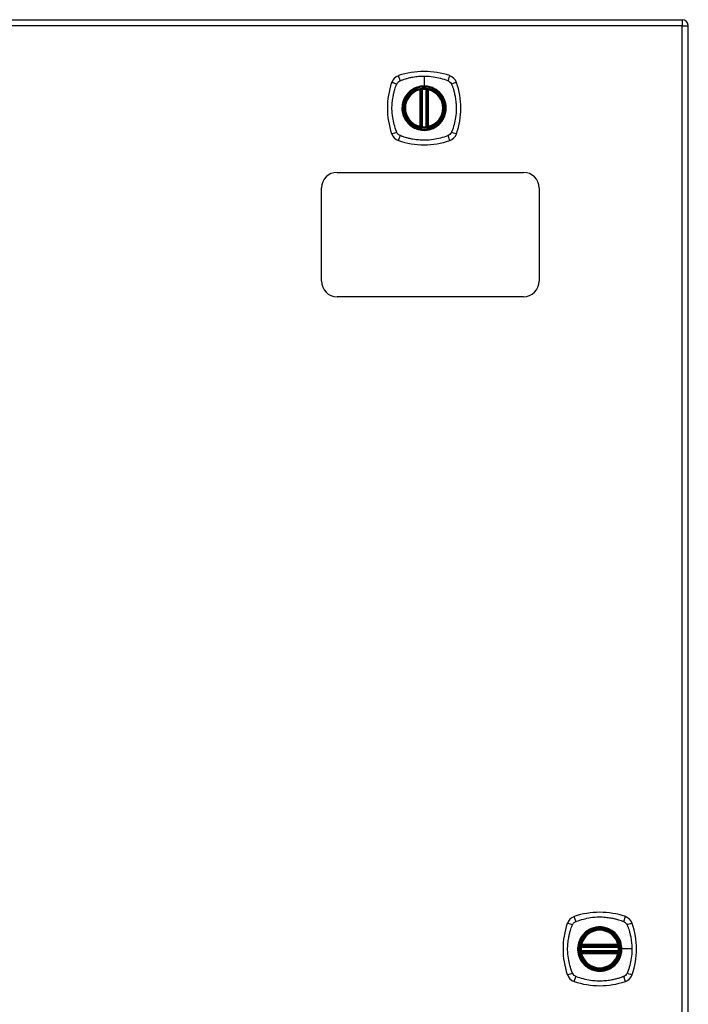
# Model space of a CAD drawing. Header units: inches. Extents: x 59.1 to 143, y 38.3 to 68.2.
# Tile 4 of 8: x 90.2 to 101, y 52.4 to 68.2. Entities that reach past the tile are written whole.
import ezdxf

# ---------------------------------------------------------------- set-up
doc = ezdxf.new("R2010")
doc.units = ezdxf.units.IN
doc.header["$MEASUREMENT"] = 0
doc.layers.add('Visible Edges(ANSI)', color=7, linetype='Continuous', lineweight=25)
doc.layers.add('Visible Tangent Edges(ANSI)', color=7, linetype='Continuous', lineweight=25)

msp = doc.modelspace()

# ---------------------------------------------------------------- linework, layer by layer
at = {"layer": 'Visible Edges(ANSI)'}
for p, q in [((59.247, 68.25), (100.852, 68.25)), ((100.951, 38.431), (100.951, 68.151)), ((96.642, 66.533), (96.642, 67.118)), ((96.662, 66.529), (96.662, 67.122)), ((96.741, 67.122), (96.741, 66.529)), ((96.761, 67.118), (96.761, 66.533)), ((95.3, 65.791), (98.3, 65.791)), ((95.05, 64.041), (95.05, 65.541)), ((98.55, 65.541), (98.55, 64.041)), ((98.3, 63.791), (95.3, 63.791)), ((99.231, 53.33), (99.824, 53.33)), ((99.235, 53.35), (99.82, 53.35)), ((99.824, 53.251), (99.231, 53.251)), ((99.82, 53.231), (99.235, 53.231))]:
    msp.add_line(p, q, dxfattribs=at)
for centre, radius in [((96.701, 66.826), 0.32), ((96.701, 66.826), 0.315), ((99.527, 53.291), 0.32), ((99.527, 53.291), 0.315)]:
    msp.add_circle(centre, radius, dxfattribs=at)
for centre, radius, start, end in [((100.852, 68.151), 0.099, 0, 90), ((96.701, 66.137), 1.28, 71.2278, 108.7722), ((97.39, 66.826), 1.28, 161.2278, 198.7722), ((96.347, 67.18), 0.177, 108.7722, 161.2278), ((97.056, 67.18), 0.177, 18.7722, 71.2278), ((96.012, 66.826), 1.28, 341.2278, 18.7722), ((96.701, 66.826), 0.313, 103.6344, 256.3656), ((96.701, 66.826), 0.313, 99.784, 103.6344), ((96.63, 67.118), 0.0118, 0, 103.6344), ((96.65, 67.122), 0.0118, 0, 99.784), ((96.701, 66.826), 0.313, 84.7499, 95.2501), ((96.753, 67.122), 0.0118, 80.216, 180), ((96.701, 66.826), 0.313, 76.3656, 80.216), ((96.772, 67.118), 0.0118, 76.3656, 180), ((96.701, 66.826), 0.313, 283.6344, 76.3656), ((96.347, 66.471), 0.177, 198.7722, 251.2278), ((96.63, 66.533), 0.0118, 256.3656, 0), ((96.701, 66.826), 0.313, 256.3656, 260.216), ((96.65, 66.529), 0.0118, 260.216, 0), ((96.701, 66.826), 0.313, 264.7499, 275.2501), ((96.753, 66.529), 0.0118, 180, 279.784), ((96.701, 66.826), 0.313, 279.784, 283.6344), ((96.772, 66.533), 0.0118, 180, 283.6344), ((97.056, 66.471), 0.177, 288.7722, 341.2278), ((96.701, 67.515), 1.28, 251.2278, 288.7722), ((95.3, 65.541), 0.25, 90, 180), ((98.3, 65.541), 0.25, 0, 90), ((95.3, 64.041), 0.25, 180, 270), ((98.3, 64.041), 0.25, 270, 0), ((99.173, 53.645), 0.177, 108.7722, 161.2278), ((99.527, 52.602), 1.28, 71.2278, 108.7722), ((99.882, 53.645), 0.177, 18.7722, 71.2278), ((100.216, 53.291), 1.28, 161.2278, 198.7722), ((99.527, 53.291), 0.313, 13.6344, 166.3656), ((98.838, 53.291), 1.28, 341.2278, 18.7722), ((99.527, 53.291), 0.313, 174.7499, 185.2501), ((99.527, 53.291), 0.313, 166.3656, 170.216), ((99.231, 53.342), 0.0118, 170.216, 270), ((99.235, 53.362), 0.0118, 166.3656, 270), ((99.82, 53.362), 0.0118, 270, 13.6344), ((99.824, 53.342), 0.0118, 270, 9.784), ((99.527, 53.291), 0.313, 9.784, 13.6344), ((99.527, 53.291), 0.313, 354.7499, 5.2501), ((99.231, 53.239), 0.0118, 90, 189.784), ((99.527, 53.291), 0.313, 189.784, 193.6344), ((99.235, 53.22), 0.0118, 90, 193.6344), ((99.527, 53.291), 0.313, 193.6344, 346.3656), ((99.82, 53.22), 0.0118, 346.3656, 90), ((99.824, 53.239), 0.0118, 350.216, 90), ((99.527, 53.291), 0.313, 346.3656, 350.216), ((99.173, 52.936), 0.177, 198.7722, 251.2278), ((99.882, 52.936), 0.177, 288.7722, 341.2278), ((99.527, 53.98), 1.28, 251.2278, 288.7722)]:
    msp.add_arc(centre, radius, start, end, dxfattribs=at)
for points, knots in [([(96.673, 67.137), (96.671, 67.137), (96.67, 67.137), (96.665, 67.137), (96.663, 67.136), (96.657, 67.135), (96.654, 67.135), (96.649, 67.134), (96.648, 67.134), (96.648, 67.134)], [0, 0, 0, 0, 0.01176793, 0.01176793, 0.03059662, 0.03059662, 0.06072253, 0.06072253, 0.09414345, 0.09414345, 0.09414345, 0.09414345]), ([(96.755, 67.134), (96.755, 67.134), (96.754, 67.134), (96.754, 67.134), (96.753, 67.134), (96.749, 67.135), (96.746, 67.135), (96.739, 67.136), (96.735, 67.137), (96.73, 67.137)], [0, 0, 0, 0, 0.01176876, 0.01176876, 0.03059878, 0.03059878, 0.0607268, 0.0607268, 0.09415008, 0.09415008, 0.09415008, 0.09415008]), ([(96.648, 66.517), (96.648, 66.517), (96.649, 66.517), (96.654, 66.516), (96.657, 66.516), (96.663, 66.515), (96.665, 66.515), (96.67, 66.514), (96.671, 66.514), (96.673, 66.514)], [0, 0, 0, 0, 0.03342093, 0.03342093, 0.06354683, 0.06354683, 0.08237552, 0.08237552, 0.09414345, 0.09414345, 0.09414345, 0.09414345]), ([(96.73, 66.514), (96.735, 66.514), (96.739, 66.515), (96.746, 66.516), (96.749, 66.516), (96.753, 66.517), (96.754, 66.517), (96.754, 66.517), (96.755, 66.517), (96.755, 66.517)], [0, 0, 0, 0, 0.03342328, 0.03342328, 0.06355131, 0.06355131, 0.08238132, 0.08238132, 0.09415008, 0.09415008, 0.09415008, 0.09415008]), ([(99.219, 53.344), (99.219, 53.344), (99.219, 53.342), (99.218, 53.338), (99.217, 53.335), (99.217, 53.329), (99.216, 53.327), (99.216, 53.322), (99.216, 53.321), (99.216, 53.319)], [0, 0, 0, 0, 0.03342093, 0.03342093, 0.06354683, 0.06354683, 0.08237552, 0.08237552, 0.09414345, 0.09414345, 0.09414345, 0.09414345]), ([(99.216, 53.262), (99.216, 53.257), (99.217, 53.253), (99.218, 53.246), (99.218, 53.243), (99.219, 53.239), (99.219, 53.238), (99.219, 53.238), (99.219, 53.237), (99.219, 53.237)], [0, 0, 0, 0, 0.03342328, 0.03342328, 0.06355131, 0.06355131, 0.08238132, 0.08238132, 0.09415008, 0.09415008, 0.09415008, 0.09415008]), ([(99.839, 53.319), (99.839, 53.321), (99.839, 53.322), (99.838, 53.327), (99.838, 53.329), (99.837, 53.335), (99.837, 53.338), (99.836, 53.342), (99.836, 53.344), (99.836, 53.344)], [0, 0, 0, 0, 0.01176793, 0.01176793, 0.03059662, 0.03059662, 0.06072253, 0.06072253, 0.09414345, 0.09414345, 0.09414345, 0.09414345]), ([(99.836, 53.237), (99.836, 53.237), (99.836, 53.238), (99.836, 53.238), (99.836, 53.239), (99.837, 53.243), (99.837, 53.246), (99.838, 53.253), (99.839, 53.257), (99.839, 53.262)], [0, 0, 0, 0, 0.01176876, 0.01176876, 0.03059878, 0.03059878, 0.0607268, 0.0607268, 0.09415008, 0.09415008, 0.09415008, 0.09415008])]:
    msp.add_open_spline(points, degree=3, knots=knots, dxfattribs=at)
at = {"layer": 'Visible Tangent Edges(ANSI)'}
for p, q in [((100.852, 68.151), (59.247, 68.151)), ((100.852, 68.25), (100.852, 68.151)), ((100.852, 68.151), (100.951, 68.151)), ((100.852, 38.431), (100.852, 68.151)), ((96.701, 67.342), (96.701, 67.182)), ((96.63, 67.118), (96.628, 67.13)), ((96.63, 67.118), (96.642, 67.118)), ((96.63, 67.118), (96.63, 66.533)), ((96.642, 67.118), (96.652, 67.118)), ((96.648, 67.134), (96.649, 67.128)), ((96.652, 67.122), (96.662, 67.122)), ((96.652, 66.533), (96.652, 67.118)), ((96.674, 67.126), (96.673, 67.137)), ((96.674, 66.526), (96.674, 67.126)), ((96.701, 67.178), (96.701, 67.182)), ((96.729, 67.126), (96.73, 67.137)), ((96.729, 67.126), (96.729, 66.526)), ((96.741, 67.122), (96.751, 67.122)), ((96.751, 67.118), (96.761, 67.118)), ((96.751, 67.118), (96.751, 66.533)), ((96.754, 67.128), (96.755, 67.134)), ((96.761, 67.118), (96.772, 67.118)), ((96.775, 67.13), (96.772, 67.118)), ((96.772, 66.533), (96.772, 67.118)), ((96.628, 66.521), (96.63, 66.533)), ((96.642, 66.533), (96.63, 66.533)), ((96.652, 66.533), (96.642, 66.533)), ((96.649, 66.523), (96.648, 66.517)), ((96.662, 66.529), (96.652, 66.529)), ((96.673, 66.514), (96.674, 66.526)), ((96.73, 66.514), (96.729, 66.526)), ((96.751, 66.529), (96.741, 66.529)), ((96.761, 66.533), (96.751, 66.533)), ((96.755, 66.517), (96.754, 66.523)), ((96.772, 66.533), (96.761, 66.533)), ((96.772, 66.533), (96.775, 66.521)), ((99.216, 53.319), (99.227, 53.318)), ((99.216, 53.262), (99.227, 53.263)), ((99.225, 53.343), (99.219, 53.344)), ((99.223, 53.364), (99.235, 53.362)), ((99.227, 53.318), (99.827, 53.318)), ((99.827, 53.263), (99.227, 53.263)), ((99.231, 53.33), (99.231, 53.34)), ((99.235, 53.35), (99.235, 53.362)), ((99.82, 53.362), (99.235, 53.362)), ((99.235, 53.34), (99.235, 53.35)), ((99.235, 53.34), (99.82, 53.34)), ((99.82, 53.362), (99.832, 53.364)), ((99.82, 53.362), (99.82, 53.35)), ((99.82, 53.35), (99.82, 53.34)), ((99.824, 53.34), (99.824, 53.33)), ((99.827, 53.318), (99.839, 53.319)), ((99.827, 53.263), (99.839, 53.262)), ((99.836, 53.344), (99.83, 53.343)), ((99.88, 53.291), (99.884, 53.291)), ((100.044, 53.291), (99.884, 53.291)), ((99.219, 53.237), (99.225, 53.238)), ((99.235, 53.22), (99.223, 53.217)), ((99.231, 53.241), (99.231, 53.251)), ((99.235, 53.231), (99.235, 53.241)), ((99.82, 53.241), (99.235, 53.241)), ((99.235, 53.22), (99.235, 53.231)), ((99.235, 53.22), (99.82, 53.22)), ((99.82, 53.241), (99.82, 53.231)), ((99.82, 53.231), (99.82, 53.22)), ((99.832, 53.217), (99.82, 53.22)), ((99.824, 53.251), (99.824, 53.241)), ((99.83, 53.238), (99.836, 53.237))]:
    msp.add_line(p, q, dxfattribs=at)
for centre, radius in [((96.701, 66.826), 0.346), ((96.701, 66.826), 0.342), ((96.701, 66.826), 0.325), ((96.701, 66.826), 0.324), ((99.527, 53.291), 0.346), ((99.527, 53.291), 0.342), ((99.527, 53.291), 0.325), ((99.527, 53.291), 0.324)]:
    msp.add_circle(centre, radius, dxfattribs=at)
for centre, start, end in [((96.701, 66.826), 103.6344, 256.3656), ((96.701, 66.826), 84.7499, 95.2501), ((96.701, 66.826), 283.6344, 76.3656), ((96.701, 66.826), 264.7499, 275.2501), ((99.527, 53.291), 13.6344, 166.3656), ((99.527, 53.291), 174.7499, 185.2501), ((99.527, 53.291), 354.7499, 5.2501), ((99.527, 53.291), 193.6344, 346.3656)]:
    msp.add_arc(centre, 0.301, start, end, dxfattribs=at)
for centre, major_axis, ratio, start_param, end_param in [((96.289, 67.2), (-0.112, 0.037), 0.042597, 4.975842, 6.113112), ((96.327, 67.238), (-0.037, 0.112), 0.042597, 0.170073, 1.307344), ((97.076, 67.238), (0.037, 0.112), 0.042597, 4.975842, 6.113112), ((97.114, 67.2), (0.112, 0.037), 0.042597, 0.170073, 1.307344), ((96.648, 67.134), (-0.00893, -0.00773), 0.431674, 0, 1.315955), ((96.654, 67.122), (-0.0116, -0.0021), 0.025638, 4.856604, 6.283185), ((96.749, 67.122), (0.0116, -0.0021), 0.025638, 0, 1.426581), ((96.755, 67.134), (0.00893, -0.00773), 0.431674, 4.96723, 6.283185), ((96.289, 66.451), (-0.112, -0.037), 0.042597, 0.170073, 1.307344), ((96.648, 66.517), (-0.00893, 0.00773), 0.431674, 4.96723, 6.283185), ((96.654, 66.529), (-0.0116, 0.0021), 0.025638, 0, 1.426581), ((96.749, 66.529), (0.0116, 0.0021), 0.025638, 4.856604, 6.283185), ((96.755, 66.517), (0.00893, 0.00773), 0.431674, 0, 1.315955), ((97.114, 66.451), (0.112, -0.037), 0.042597, 4.975842, 6.113112), ((96.327, 66.413), (-0.037, -0.112), 0.042597, 4.975842, 6.113112), ((97.076, 66.413), (0.037, -0.112), 0.042597, 0.170073, 1.307344), ((99.153, 53.703), (-0.037, 0.112), 0.042597, 0.170073, 1.307344), ((99.902, 53.703), (0.037, 0.112), 0.042597, 4.975842, 6.113112), ((99.115, 53.665), (-0.112, 0.037), 0.042597, 4.975842, 6.113112), ((99.94, 53.665), (0.112, 0.037), 0.042597, 0.170073, 1.307344), ((99.219, 53.344), (0.00773, 0.00893), 0.431674, 4.96723, 6.283185), ((99.231, 53.338), (0.0021, 0.0116), 0.025638, 0, 1.426581), ((99.824, 53.338), (-0.0021, 0.0116), 0.025638, 4.856604, 6.283185), ((99.836, 53.344), (-0.00773, 0.00893), 0.431674, 0, 1.315955), ((99.219, 53.237), (0.00773, -0.00893), 0.431674, 0, 1.315955), ((99.231, 53.243), (0.0021, -0.0116), 0.025638, 4.856604, 6.283185), ((99.824, 53.243), (-0.0021, -0.0116), 0.025638, 0, 1.426581), ((99.836, 53.237), (-0.00773, -0.00893), 0.431674, 4.96723, 6.283185), ((99.115, 52.916), (-0.112, -0.037), 0.042597, 0.170073, 1.307344), ((99.153, 52.878), (-0.037, -0.112), 0.042597, 4.975842, 6.113112), ((99.902, 52.878), (0.037, -0.112), 0.042597, 0.170073, 1.307344), ((99.94, 52.916), (0.112, -0.037), 0.042597, 4.975842, 6.113112)]:
    msp.add_ellipse(centre, major_axis=major_axis, ratio=ratio, start_param=start_param, end_param=end_param, dxfattribs=at)
for points, knots in [([(96.261, 66.437), (96.259, 66.441), (96.257, 66.446), (96.255, 66.45), (96.241, 66.487), (96.23, 66.524), (96.21, 66.599), (96.202, 66.638), (96.189, 66.722), (96.185, 66.768), (96.184, 66.848), (96.186, 66.882), (96.192, 66.945), (96.196, 66.975), (96.205, 67.026), (96.209, 67.048), (96.219, 67.088), (96.224, 67.107), (96.234, 67.14), (96.239, 67.154), (96.246, 67.176), (96.248, 67.183), (96.252, 67.194), (96.254, 67.197), (96.255, 67.201), (96.257, 67.205), (96.259, 67.21), (96.261, 67.214)], [-2.091632, -2.091632, -2.091632, -2.091632, -2.064284, -2.064284, -2.064284, -1.777358, -1.777358, -1.490428, -1.490428, -1.150828, -1.150828, -0.905556, -0.905556, -0.684969, -0.684969, -0.525188, -0.525188, -0.382476, -0.382476, -0.270594, -0.270594, -0.214652, -0.214652, -0.186063, -0.186063, -0.186063, -0.158711, -0.158711, -0.158711, -0.158711]), ([(96.261, 67.214), (96.262, 67.215), (96.262, 67.216), (96.266, 67.222), (96.269, 67.228), (96.276, 67.237), (96.279, 67.241), (96.283, 67.244)], [-0.07033438, -0.07033438, -0.07033438, -0.07033438, -0.06421309, -0.06421309, -0.02948796, -0.02948796, 0, 0, 0, 0]), ([(96.283, 67.244), (96.291, 67.253), (96.301, 67.26), (96.312, 67.265), (96.312, 67.265), (96.313, 67.266)], [-0.96795364, -0.96795364, -0.96795364, -0.96795364, -0.90021117, -0.90021117, -0.8975441, -0.8975441, -0.8975441, -0.8975441]), ([(96.313, 67.266), (96.317, 67.268), (96.321, 67.27), (96.326, 67.272), (96.33, 67.273), (96.333, 67.275), (96.344, 67.279), (96.351, 67.281), (96.373, 67.288), (96.387, 67.293), (96.42, 67.303), (96.439, 67.308), (96.479, 67.318), (96.501, 67.322), (96.552, 67.331), (96.582, 67.335), (96.641, 67.341), (96.671, 67.342), (96.701, 67.342)], [-2.0916334, -2.0916334, -2.0916334, -2.0916334, -2.0642813, -2.0642813, -2.0642813, -2.0356922, -2.0356922, -1.9797509, -1.9797509, -1.8678685, -1.8678685, -1.7251565, -1.7251565, -1.5653756, -1.5653756, -1.3447881, -1.3447881, -1.1256399, -1.1256399, -1.1256399, -1.1256399]), ([(96.701, 67.342), (96.705, 67.342), (96.709, 67.342), (96.759, 67.342), (96.805, 67.338), (96.889, 67.325), (96.928, 67.317), (97.003, 67.297), (97.04, 67.286), (97.077, 67.272), (97.081, 67.27), (97.086, 67.268), (97.09, 67.266)], [-1.1256399, -1.1256399, -1.1256399, -1.1256399, -1.0995163, -1.0995163, -0.7599169, -0.7599169, -0.4729864, -0.4729864, -0.1860606, -0.1860606, -0.1860606, -0.158713, -0.158713, -0.158713, -0.158713]), ([(97.09, 67.266), (97.098, 67.262), (97.105, 67.257), (97.122, 67.244), (97.131, 67.233), (97.139, 67.219), (97.14, 67.217), (97.141, 67.214)], [0, 0, 0, 0, 0.0481127, 0.0481127, 0.1250929, 0.1250929, 0.1407015, 0.1407015, 0.1407015, 0.1407015]), ([(97.141, 67.214), (97.143, 67.21), (97.145, 67.205), (97.148, 67.201), (97.149, 67.197), (97.15, 67.194), (97.154, 67.183), (97.157, 67.176), (97.164, 67.154), (97.169, 67.14), (97.179, 67.107), (97.184, 67.088), (97.194, 67.048), (97.198, 67.026), (97.207, 66.975), (97.211, 66.945), (97.217, 66.882), (97.218, 66.848), (97.217, 66.768), (97.214, 66.722), (97.201, 66.638), (97.193, 66.599), (97.173, 66.524), (97.161, 66.487), (97.148, 66.45), (97.145, 66.446), (97.143, 66.441), (97.141, 66.437)], [-2.091633, -2.091633, -2.091633, -2.091633, -2.064281, -2.064281, -2.064281, -2.035692, -2.035692, -1.979751, -1.979751, -1.867869, -1.867869, -1.725157, -1.725157, -1.565376, -1.565376, -1.344788, -1.344788, -1.099516, -1.099516, -0.759917, -0.759917, -0.472986, -0.472986, -0.186061, -0.186061, -0.186061, -0.158713, -0.158713, -0.158713, -0.158713]), ([(96.427, 67.053), (96.392, 67.011), (96.366, 66.96), (96.346, 66.873), (96.343, 66.838), (96.349, 66.751), (96.364, 66.699), (96.4, 66.634), (96.412, 66.615), (96.427, 66.598)], [-2.261677, -2.261677, -2.261677, -2.261677, -1.798938, -1.798938, -1.507093, -1.507093, -1.067939, -1.067939, -0.878435, -0.878435, -0.878435, -0.878435]), ([(96.701, 67.178), (96.724, 67.178), (96.747, 67.176), (96.798, 67.165), (96.826, 67.156), (96.879, 67.131), (96.904, 67.116), (96.926, 67.097), (96.96, 67.069), (96.989, 67.035), (97.032, 66.956), (97.046, 66.911), (97.055, 66.832), (97.054, 66.797), (97.037, 66.704), (97.011, 66.647), (96.973, 66.601), (96.945, 66.568), (96.912, 66.54), (96.836, 66.497), (96.793, 66.483), (96.73, 66.474), (96.71, 66.473), (96.651, 66.475), (96.613, 66.482), (96.54, 66.51), (96.506, 66.53), (96.477, 66.554), (96.443, 66.582), (96.414, 66.617), (96.368, 66.701), (96.353, 66.752), (96.348, 66.838), (96.351, 66.872), (96.371, 66.958), (96.396, 67.009), (96.43, 67.05), (96.459, 67.086), (96.496, 67.116), (96.553, 67.145), (96.569, 67.153), (96.623, 67.171), (96.662, 67.178), (96.701, 67.178)], [-3.141593, -3.141593, -3.141593, -3.141593, -2.946484, -2.946484, -2.698623, -2.698623, -2.450768, -2.450768, -2.450768, -2.075295, -2.075295, -1.686192, -1.686192, -1.395223, -1.395223, -0.880236, -0.880236, -0.880236, -0.512165, -0.512165, -0.139879, -0.139879, 0.031355, 0.031355, 0.361026, 0.361026, 0.690691, 0.690691, 0.690691, 1.067939, 1.067939, 1.507093, 1.507093, 1.798938, 1.798938, 2.261677, 2.261677, 2.261677, 2.656394, 2.656394, 2.806973, 2.806973, 3.141593, 3.141593, 3.141593, 3.141593]), ([(96.701, 67.182), (96.662, 67.182), (96.622, 67.176), (96.567, 67.157), (96.551, 67.15), (96.513, 67.13), (96.493, 67.116), (96.474, 67.1)], [-3.1415927, -3.1415927, -3.1415927, -3.1415927, -2.8069728, -2.8069728, -2.6563938, -2.6563938, -2.4492433, -2.4492433, -2.4492433, -2.4492433]), ([(96.649, 67.128), (96.648, 67.129), (96.647, 67.129), (96.645, 67.13), (96.643, 67.13), (96.641, 67.131), (96.64, 67.131), (96.638, 67.131), (96.638, 67.131), (96.637, 67.131), (96.636, 67.131), (96.634, 67.131), (96.633, 67.131), (96.63, 67.13), (96.629, 67.13), (96.628, 67.13)], [0, 0, 0, 0, 0.0147084, 0.0147084, 0.031518, 0.031518, 0.04202399, 0.04202399, 0.04727699, 0.04727699, 0.05568179, 0.05568179, 0.06912947, 0.06912947, 0.08404799, 0.08404799, 0.08404799, 0.08404799]), ([(96.652, 67.122), (96.652, 67.124), (96.651, 67.125), (96.651, 67.126), (96.65, 67.127), (96.65, 67.127), (96.649, 67.128)], [-0.0331638, -0.0331638, -0.0331638, -0.0331638, -0.01452823, -0.01452823, -0.01452823, 0, 0, 0, 0]), ([(96.652, 67.118), (96.652, 67.119), (96.652, 67.119), (96.652, 67.12), (96.652, 67.121), (96.652, 67.121), (96.652, 67.122), (96.652, 67.122), (96.652, 67.122), (96.652, 67.122)], [0, 0, 0, 0, 0.00371762, 0.00371762, 0.00706872, 0.00706872, 0.00916316, 0.00916316, 0.01047218, 0.01047218, 0.01047218, 0.01047218]), ([(96.662, 67.122), (96.662, 67.122), (96.663, 67.123), (96.665, 67.123), (96.666, 67.124), (96.669, 67.125), (96.67, 67.125), (96.672, 67.125), (96.673, 67.125), (96.674, 67.126)], [-0.09414345, -0.09414345, -0.09414345, -0.09414345, -0.06072253, -0.06072253, -0.03059662, -0.03059662, -0.01176793, -0.01176793, 0, 0, 0, 0]), ([(96.929, 67.1), (96.906, 67.119), (96.881, 67.135), (96.828, 67.161), (96.8, 67.17), (96.748, 67.18), (96.724, 67.182), (96.701, 67.182)], [2.4507676, 2.4507676, 2.4507676, 2.4507676, 2.6986231, 2.6986231, 2.9464842, 2.9464842, 3.1415927, 3.1415927, 3.1415927, 3.1415927]), ([(96.729, 67.126), (96.731, 67.125), (96.733, 67.125), (96.737, 67.124), (96.738, 67.123), (96.74, 67.123), (96.74, 67.123), (96.741, 67.122), (96.741, 67.122), (96.741, 67.122)], [-0.09415008, -0.09415008, -0.09415008, -0.09415008, -0.0607268, -0.0607268, -0.03059878, -0.03059878, -0.01176876, -0.01176876, 0, 0, 0, 0]), ([(96.751, 67.122), (96.751, 67.122), (96.751, 67.122), (96.751, 67.122), (96.751, 67.121), (96.751, 67.121), (96.751, 67.12), (96.751, 67.119), (96.751, 67.119), (96.751, 67.118)], [0, 0, 0, 0, 0.00130902, 0.00130902, 0.00340346, 0.00340346, 0.00675456, 0.00675456, 0.01047218, 0.01047218, 0.01047218, 0.01047218]), ([(96.775, 67.13), (96.774, 67.13), (96.773, 67.13), (96.77, 67.131), (96.768, 67.131), (96.766, 67.131), (96.765, 67.131), (96.763, 67.131), (96.763, 67.131), (96.762, 67.131), (96.761, 67.131), (96.759, 67.13), (96.758, 67.13), (96.756, 67.129), (96.755, 67.129), (96.754, 67.128)], [-0.00107612, -0.00107612, -0.00107612, -0.00107612, 0.01363228, 0.01363228, 0.03044188, 0.03044188, 0.04094788, 0.04094788, 0.04620088, 0.04620088, 0.05460568, 0.05460568, 0.06805335, 0.06805335, 0.08297187, 0.08297187, 0.08297187, 0.08297187]), ([(96.976, 66.598), (97.015, 66.645), (97.042, 66.703), (97.059, 66.797), (97.06, 66.832), (97.051, 66.913), (97.036, 66.957), (97.003, 67.018), (96.99, 67.036), (96.976, 67.053)], [0.880236, 0.880236, 0.880236, 0.880236, 1.395223, 1.395223, 1.686192, 1.686192, 2.075295, 2.075295, 2.263394, 2.263394, 2.263394, 2.263394]), ([(96.313, 66.386), (96.311, 66.387), (96.309, 66.388), (96.299, 66.393), (96.292, 66.398), (96.279, 66.41), (96.274, 66.416), (96.266, 66.428), (96.264, 66.432), (96.261, 66.437)], [-0.1406326, -0.1406326, -0.1406326, -0.1406326, -0.1276168, -0.1276168, -0.0774468, -0.0774468, -0.0297872, -0.0297872, 0, 0, 0, 0]), ([(96.474, 66.551), (96.504, 66.526), (96.538, 66.506), (96.612, 66.478), (96.651, 66.47), (96.71, 66.468), (96.731, 66.469), (96.795, 66.478), (96.838, 66.493), (96.895, 66.525), (96.913, 66.537), (96.929, 66.551)], [-0.690691, -0.690691, -0.690691, -0.690691, -0.361026, -0.361026, -0.031355, -0.031355, 0.139879, 0.139879, 0.512165, 0.512165, 0.692534, 0.692534, 0.692534, 0.692534]), ([(96.628, 66.521), (96.629, 66.521), (96.63, 66.521), (96.633, 66.52), (96.635, 66.52), (96.637, 66.52), (96.638, 66.52), (96.639, 66.52), (96.64, 66.52), (96.641, 66.521), (96.642, 66.521), (96.644, 66.521), (96.645, 66.521), (96.647, 66.522), (96.648, 66.523), (96.649, 66.523)], [-0.00107612, -0.00107612, -0.00107612, -0.00107612, 0.01363228, 0.01363228, 0.03044188, 0.03044188, 0.04094788, 0.04094788, 0.04620088, 0.04620088, 0.05460568, 0.05460568, 0.06805335, 0.06805335, 0.08297187, 0.08297187, 0.08297187, 0.08297187]), ([(96.652, 66.529), (96.652, 66.529), (96.652, 66.529), (96.652, 66.53), (96.652, 66.53), (96.652, 66.531), (96.652, 66.531), (96.652, 66.532), (96.652, 66.532), (96.652, 66.533)], [0, 0, 0, 0, 0.00130902, 0.00130902, 0.00340346, 0.00340346, 0.00675456, 0.00675456, 0.01047218, 0.01047218, 0.01047218, 0.01047218]), ([(96.674, 66.526), (96.673, 66.526), (96.672, 66.526), (96.67, 66.526), (96.669, 66.527), (96.666, 66.527), (96.665, 66.528), (96.663, 66.529), (96.662, 66.529), (96.662, 66.529)], [-0.09414345, -0.09414345, -0.09414345, -0.09414345, -0.08237552, -0.08237552, -0.06354683, -0.06354683, -0.03342093, -0.03342093, 0, 0, 0, 0]), ([(96.741, 66.529), (96.741, 66.529), (96.741, 66.529), (96.74, 66.529), (96.74, 66.528), (96.738, 66.528), (96.737, 66.528), (96.733, 66.527), (96.731, 66.526), (96.729, 66.526)], [-0.09415008, -0.09415008, -0.09415008, -0.09415008, -0.08238132, -0.08238132, -0.06355131, -0.06355131, -0.03342328, -0.03342328, 0, 0, 0, 0]), ([(96.751, 66.533), (96.751, 66.532), (96.751, 66.532), (96.751, 66.531), (96.751, 66.531), (96.751, 66.53), (96.751, 66.53), (96.751, 66.529), (96.751, 66.529), (96.751, 66.529)], [0, 0, 0, 0, 0.00371762, 0.00371762, 0.00706872, 0.00706872, 0.00916316, 0.00916316, 0.01047218, 0.01047218, 0.01047218, 0.01047218]), ([(96.751, 66.529), (96.751, 66.528), (96.751, 66.526), (96.752, 66.525), (96.752, 66.525), (96.753, 66.524), (96.754, 66.523)], [-0.0331638, -0.0331638, -0.0331638, -0.0331638, -0.01452823, -0.01452823, -0.01452823, 0, 0, 0, 0]), ([(96.754, 66.523), (96.755, 66.523), (96.756, 66.522), (96.758, 66.521), (96.76, 66.521), (96.762, 66.521), (96.763, 66.52), (96.764, 66.52), (96.765, 66.52), (96.766, 66.52), (96.767, 66.52), (96.769, 66.52), (96.77, 66.52), (96.772, 66.521), (96.774, 66.521), (96.775, 66.521)], [0, 0, 0, 0, 0.0147084, 0.0147084, 0.031518, 0.031518, 0.04202399, 0.04202399, 0.04727699, 0.04727699, 0.05568179, 0.05568179, 0.06912947, 0.06912947, 0.08404799, 0.08404799, 0.08404799, 0.08404799]), ([(97.141, 66.437), (97.138, 66.429), (97.133, 66.422), (97.12, 66.405), (97.109, 66.396), (97.095, 66.388), (97.092, 66.387), (97.09, 66.386)], [0, 0, 0, 0, 0.0481127, 0.0481127, 0.1250929, 0.1250929, 0.1407015, 0.1407015, 0.1407015, 0.1407015]), ([(97.09, 66.386), (97.086, 66.384), (97.081, 66.382), (97.077, 66.379), (97.04, 66.366), (97.003, 66.354), (96.928, 66.334), (96.889, 66.326), (96.805, 66.313), (96.759, 66.31), (96.679, 66.309), (96.645, 66.31), (96.582, 66.316), (96.552, 66.32), (96.501, 66.329), (96.479, 66.333), (96.439, 66.343), (96.42, 66.348), (96.387, 66.358), (96.373, 66.363), (96.351, 66.37), (96.344, 66.373), (96.333, 66.377), (96.33, 66.378), (96.326, 66.379), (96.321, 66.382), (96.317, 66.384), (96.313, 66.386)], [-2.091632, -2.091632, -2.091632, -2.091632, -2.064284, -2.064284, -2.064284, -1.777358, -1.777358, -1.490428, -1.490428, -1.150828, -1.150828, -0.905556, -0.905556, -0.684969, -0.684969, -0.525188, -0.525188, -0.382476, -0.382476, -0.270594, -0.270594, -0.214652, -0.214652, -0.186063, -0.186063, -0.186063, -0.158711, -0.158711, -0.158711, -0.158711]), ([(99.087, 53.679), (99.088, 53.681), (99.089, 53.683), (99.095, 53.693), (99.1, 53.7), (99.112, 53.713), (99.118, 53.718), (99.129, 53.726), (99.134, 53.728), (99.139, 53.731)], [-0.1406326, -0.1406326, -0.1406326, -0.1406326, -0.1276168, -0.1276168, -0.0774468, -0.0774468, -0.0297872, -0.0297872, 0, 0, 0, 0]), ([(99.139, 53.731), (99.143, 53.733), (99.147, 53.735), (99.152, 53.737), (99.188, 53.751), (99.226, 53.762), (99.301, 53.782), (99.339, 53.79), (99.424, 53.803), (99.47, 53.807), (99.55, 53.807), (99.584, 53.806), (99.647, 53.8), (99.677, 53.796), (99.728, 53.787), (99.749, 53.783), (99.79, 53.773), (99.808, 53.768), (99.842, 53.758), (99.856, 53.753), (99.878, 53.746), (99.885, 53.744), (99.895, 53.74), (99.899, 53.738), (99.903, 53.737), (99.907, 53.735), (99.912, 53.733), (99.916, 53.731)], [-2.091632, -2.091632, -2.091632, -2.091632, -2.064284, -2.064284, -2.064284, -1.777358, -1.777358, -1.490428, -1.490428, -1.150828, -1.150828, -0.905556, -0.905556, -0.684969, -0.684969, -0.525188, -0.525188, -0.382476, -0.382476, -0.270594, -0.270594, -0.214652, -0.214652, -0.186063, -0.186063, -0.186063, -0.158711, -0.158711, -0.158711, -0.158711]), ([(99.916, 53.731), (99.917, 53.73), (99.918, 53.73), (99.924, 53.726), (99.929, 53.723), (99.939, 53.716), (99.942, 53.713), (99.946, 53.709)], [-0.07033438, -0.07033438, -0.07033438, -0.07033438, -0.06421309, -0.06421309, -0.02948796, -0.02948796, 0, 0, 0, 0]), ([(99.087, 52.902), (99.085, 52.906), (99.083, 52.911), (99.081, 52.915), (99.067, 52.952), (99.056, 52.989), (99.036, 53.064), (99.028, 53.103), (99.015, 53.187), (99.011, 53.233), (99.01, 53.313), (99.012, 53.347), (99.018, 53.41), (99.022, 53.44), (99.031, 53.491), (99.035, 53.513), (99.045, 53.553), (99.05, 53.572), (99.06, 53.605), (99.065, 53.619), (99.072, 53.641), (99.074, 53.648), (99.078, 53.659), (99.08, 53.662), (99.081, 53.666), (99.083, 53.67), (99.085, 53.675), (99.087, 53.679)], [-2.091632, -2.091632, -2.091632, -2.091632, -2.064284, -2.064284, -2.064284, -1.777358, -1.777358, -1.490428, -1.490428, -1.150828, -1.150828, -0.905556, -0.905556, -0.684969, -0.684969, -0.525188, -0.525188, -0.382476, -0.382476, -0.270594, -0.270594, -0.214652, -0.214652, -0.186063, -0.186063, -0.186063, -0.158711, -0.158711, -0.158711, -0.158711]), ([(99.88, 53.291), (99.88, 53.268), (99.877, 53.245), (99.867, 53.194), (99.858, 53.166), (99.833, 53.113), (99.817, 53.088), (99.799, 53.066), (99.771, 53.032), (99.736, 53.003), (99.658, 52.96), (99.613, 52.946), (99.534, 52.937), (99.499, 52.938), (99.406, 52.954), (99.349, 52.981), (99.303, 53.019), (99.269, 53.047), (99.241, 53.08), (99.199, 53.156), (99.185, 53.199), (99.176, 53.261), (99.175, 53.282), (99.177, 53.341), (99.184, 53.379), (99.212, 53.452), (99.231, 53.486), (99.256, 53.515), (99.284, 53.549), (99.319, 53.578), (99.403, 53.624), (99.453, 53.639), (99.539, 53.644), (99.574, 53.641), (99.66, 53.621), (99.711, 53.596), (99.752, 53.562), (99.788, 53.533), (99.817, 53.496), (99.847, 53.439), (99.854, 53.423), (99.873, 53.369), (99.88, 53.33), (99.88, 53.291)], [-3.141593, -3.141593, -3.141593, -3.141593, -2.946484, -2.946484, -2.698623, -2.698623, -2.450768, -2.450768, -2.450768, -2.075295, -2.075295, -1.686192, -1.686192, -1.395223, -1.395223, -0.880236, -0.880236, -0.880236, -0.512165, -0.512165, -0.139879, -0.139879, 0.031355, 0.031355, 0.361026, 0.361026, 0.690691, 0.690691, 0.690691, 1.067939, 1.067939, 1.507093, 1.507093, 1.798938, 1.798938, 2.261677, 2.261677, 2.261677, 2.656394, 2.656394, 2.806973, 2.806973, 3.141593, 3.141593, 3.141593, 3.141593]), ([(99.755, 53.565), (99.713, 53.6), (99.662, 53.626), (99.575, 53.646), (99.539, 53.649), (99.452, 53.643), (99.401, 53.628), (99.336, 53.592), (99.317, 53.58), (99.3, 53.565)], [-2.261677, -2.261677, -2.261677, -2.261677, -1.798938, -1.798938, -1.507093, -1.507093, -1.067939, -1.067939, -0.878435, -0.878435, -0.878435, -0.878435]), ([(99.946, 53.709), (99.954, 53.701), (99.961, 53.691), (99.967, 53.68), (99.967, 53.68), (99.967, 53.679)], [-0.96795364, -0.96795364, -0.96795364, -0.96795364, -0.90021117, -0.90021117, -0.8975441, -0.8975441, -0.8975441, -0.8975441]), ([(99.967, 53.679), (99.969, 53.675), (99.971, 53.67), (99.974, 53.666), (99.975, 53.662), (99.976, 53.659), (99.98, 53.648), (99.983, 53.641), (99.99, 53.619), (99.995, 53.605), (100.005, 53.572), (100.01, 53.553), (100.02, 53.513), (100.024, 53.491), (100.033, 53.44), (100.037, 53.41), (100.043, 53.351), (100.044, 53.321), (100.044, 53.291)], [-2.0916334, -2.0916334, -2.0916334, -2.0916334, -2.0642813, -2.0642813, -2.0642813, -2.0356922, -2.0356922, -1.9797509, -1.9797509, -1.8678685, -1.8678685, -1.7251565, -1.7251565, -1.5653756, -1.5653756, -1.3447881, -1.3447881, -1.1256399, -1.1256399, -1.1256399, -1.1256399]), ([(99.253, 53.518), (99.228, 53.488), (99.208, 53.454), (99.18, 53.38), (99.172, 53.341), (99.17, 53.282), (99.171, 53.261), (99.18, 53.197), (99.195, 53.154), (99.227, 53.097), (99.239, 53.079), (99.253, 53.063)], [-0.690691, -0.690691, -0.690691, -0.690691, -0.361026, -0.361026, -0.031355, -0.031355, 0.139879, 0.139879, 0.512165, 0.512165, 0.692534, 0.692534, 0.692534, 0.692534]), ([(99.884, 53.291), (99.884, 53.33), (99.877, 53.37), (99.859, 53.425), (99.851, 53.441), (99.831, 53.479), (99.818, 53.499), (99.802, 53.518)], [-3.1415927, -3.1415927, -3.1415927, -3.1415927, -2.8069728, -2.8069728, -2.6563938, -2.6563938, -2.4492433, -2.4492433, -2.4492433, -2.4492433]), ([(99.223, 53.364), (99.223, 53.363), (99.223, 53.362), (99.222, 53.359), (99.222, 53.357), (99.222, 53.355), (99.222, 53.354), (99.222, 53.353), (99.222, 53.352), (99.222, 53.351), (99.222, 53.35), (99.223, 53.348), (99.223, 53.347), (99.224, 53.345), (99.224, 53.344), (99.225, 53.343)], [-0.00107612, -0.00107612, -0.00107612, -0.00107612, 0.01363228, 0.01363228, 0.03044188, 0.03044188, 0.04094788, 0.04094788, 0.04620088, 0.04620088, 0.05460568, 0.05460568, 0.06805335, 0.06805335, 0.08297187, 0.08297187, 0.08297187, 0.08297187]), ([(99.227, 53.318), (99.228, 53.319), (99.228, 53.32), (99.228, 53.322), (99.228, 53.323), (99.229, 53.326), (99.23, 53.327), (99.23, 53.329), (99.231, 53.33), (99.231, 53.33)], [-0.09414345, -0.09414345, -0.09414345, -0.09414345, -0.08237552, -0.08237552, -0.06354683, -0.06354683, -0.03342093, -0.03342093, 0, 0, 0, 0]), ([(99.231, 53.251), (99.231, 53.251), (99.231, 53.251), (99.23, 53.252), (99.23, 53.252), (99.23, 53.254), (99.229, 53.255), (99.228, 53.259), (99.228, 53.261), (99.227, 53.263)], [-0.09415008, -0.09415008, -0.09415008, -0.09415008, -0.08238132, -0.08238132, -0.06355131, -0.06355131, -0.03342328, -0.03342328, 0, 0, 0, 0]), ([(99.231, 53.34), (99.231, 53.34), (99.231, 53.34), (99.231, 53.34), (99.232, 53.34), (99.232, 53.34), (99.233, 53.34), (99.234, 53.34), (99.234, 53.34), (99.235, 53.34)], [0, 0, 0, 0, 0.00130902, 0.00130902, 0.00340346, 0.00340346, 0.00675456, 0.00675456, 0.01047218, 0.01047218, 0.01047218, 0.01047218]), ([(99.802, 53.063), (99.821, 53.086), (99.837, 53.111), (99.862, 53.164), (99.872, 53.192), (99.882, 53.244), (99.884, 53.267), (99.884, 53.291)], [2.4507676, 2.4507676, 2.4507676, 2.4507676, 2.6986231, 2.6986231, 2.9464842, 2.9464842, 3.1415927, 3.1415927, 3.1415927, 3.1415927]), ([(99.82, 53.34), (99.821, 53.34), (99.821, 53.34), (99.822, 53.34), (99.822, 53.34), (99.823, 53.34), (99.823, 53.34), (99.824, 53.34), (99.824, 53.34), (99.824, 53.34)], [0, 0, 0, 0, 0.00371762, 0.00371762, 0.00706872, 0.00706872, 0.00916316, 0.00916316, 0.01047218, 0.01047218, 0.01047218, 0.01047218]), ([(99.824, 53.34), (99.825, 53.34), (99.827, 53.341), (99.828, 53.341), (99.828, 53.342), (99.829, 53.342), (99.83, 53.343)], [-0.0331638, -0.0331638, -0.0331638, -0.0331638, -0.01452823, -0.01452823, -0.01452823, 0, 0, 0, 0]), ([(99.824, 53.33), (99.824, 53.33), (99.824, 53.329), (99.825, 53.327), (99.826, 53.326), (99.826, 53.323), (99.827, 53.322), (99.827, 53.32), (99.827, 53.319), (99.827, 53.318)], [-0.09414345, -0.09414345, -0.09414345, -0.09414345, -0.06072253, -0.06072253, -0.03059662, -0.03059662, -0.01176793, -0.01176793, 0, 0, 0, 0]), ([(99.827, 53.263), (99.827, 53.261), (99.826, 53.259), (99.825, 53.255), (99.825, 53.254), (99.824, 53.252), (99.824, 53.252), (99.824, 53.251), (99.824, 53.251), (99.824, 53.251)], [-0.09415008, -0.09415008, -0.09415008, -0.09415008, -0.0607268, -0.0607268, -0.03059878, -0.03059878, -0.01176876, -0.01176876, 0, 0, 0, 0]), ([(99.83, 53.343), (99.83, 53.344), (99.831, 53.345), (99.832, 53.347), (99.832, 53.349), (99.832, 53.351), (99.833, 53.352), (99.833, 53.353), (99.833, 53.354), (99.833, 53.355), (99.833, 53.356), (99.833, 53.358), (99.832, 53.359), (99.832, 53.362), (99.832, 53.363), (99.832, 53.364)], [0, 0, 0, 0, 0.0147084, 0.0147084, 0.031518, 0.031518, 0.04202399, 0.04202399, 0.04727699, 0.04727699, 0.05568179, 0.05568179, 0.06912947, 0.06912947, 0.08404799, 0.08404799, 0.08404799, 0.08404799]), ([(100.044, 53.291), (100.044, 53.287), (100.044, 53.283), (100.043, 53.233), (100.04, 53.187), (100.027, 53.103), (100.019, 53.064), (99.999, 52.989), (99.987, 52.952), (99.974, 52.915), (99.971, 52.911), (99.969, 52.906), (99.967, 52.902)], [-1.1256399, -1.1256399, -1.1256399, -1.1256399, -1.0995163, -1.0995163, -0.7599169, -0.7599169, -0.4729864, -0.4729864, -0.1860606, -0.1860606, -0.1860606, -0.158713, -0.158713, -0.158713, -0.158713]), ([(99.225, 53.238), (99.224, 53.237), (99.224, 53.236), (99.223, 53.234), (99.223, 53.232), (99.222, 53.23), (99.222, 53.229), (99.222, 53.228), (99.222, 53.227), (99.222, 53.226), (99.222, 53.225), (99.222, 53.223), (99.222, 53.222), (99.223, 53.219), (99.223, 53.218), (99.223, 53.217)], [0, 0, 0, 0, 0.0147084, 0.0147084, 0.031518, 0.031518, 0.04202399, 0.04202399, 0.04727699, 0.04727699, 0.05568179, 0.05568179, 0.06912947, 0.06912947, 0.08404799, 0.08404799, 0.08404799, 0.08404799]), ([(99.231, 53.241), (99.229, 53.241), (99.228, 53.241), (99.227, 53.24), (99.226, 53.24), (99.226, 53.239), (99.225, 53.238)], [-0.0331638, -0.0331638, -0.0331638, -0.0331638, -0.01452823, -0.01452823, -0.01452823, 0, 0, 0, 0]), ([(99.235, 53.241), (99.234, 53.241), (99.234, 53.241), (99.233, 53.241), (99.232, 53.241), (99.232, 53.241), (99.231, 53.241), (99.231, 53.241), (99.231, 53.241), (99.231, 53.241)], [0, 0, 0, 0, 0.00371762, 0.00371762, 0.00706872, 0.00706872, 0.00916316, 0.00916316, 0.01047218, 0.01047218, 0.01047218, 0.01047218]), ([(99.824, 53.241), (99.824, 53.241), (99.824, 53.241), (99.823, 53.241), (99.823, 53.241), (99.822, 53.241), (99.822, 53.241), (99.821, 53.241), (99.821, 53.241), (99.82, 53.241)], [0, 0, 0, 0, 0.00130902, 0.00130902, 0.00340346, 0.00340346, 0.00675456, 0.00675456, 0.01047218, 0.01047218, 0.01047218, 0.01047218]), ([(99.832, 53.217), (99.832, 53.218), (99.832, 53.219), (99.833, 53.222), (99.833, 53.224), (99.833, 53.226), (99.833, 53.227), (99.833, 53.229), (99.833, 53.229), (99.832, 53.23), (99.832, 53.231), (99.832, 53.233), (99.832, 53.234), (99.831, 53.236), (99.83, 53.237), (99.83, 53.238)], [-0.00107612, -0.00107612, -0.00107612, -0.00107612, 0.01363228, 0.01363228, 0.03044188, 0.03044188, 0.04094788, 0.04094788, 0.04620088, 0.04620088, 0.05460568, 0.05460568, 0.06805335, 0.06805335, 0.08297187, 0.08297187, 0.08297187, 0.08297187]), ([(99.3, 53.016), (99.347, 52.977), (99.405, 52.95), (99.498, 52.933), (99.534, 52.932), (99.614, 52.941), (99.659, 52.956), (99.719, 52.989), (99.738, 53.002), (99.755, 53.016)], [0.880236, 0.880236, 0.880236, 0.880236, 1.395223, 1.395223, 1.686192, 1.686192, 2.075295, 2.075295, 2.263394, 2.263394, 2.263394, 2.263394]), ([(99.139, 52.851), (99.131, 52.854), (99.124, 52.859), (99.107, 52.872), (99.098, 52.883), (99.09, 52.897), (99.089, 52.9), (99.087, 52.902)], [0, 0, 0, 0, 0.0481127, 0.0481127, 0.1250929, 0.1250929, 0.1407015, 0.1407015, 0.1407015, 0.1407015]), ([(99.916, 52.851), (99.912, 52.849), (99.907, 52.847), (99.903, 52.844), (99.899, 52.843), (99.895, 52.842), (99.885, 52.838), (99.878, 52.835), (99.856, 52.828), (99.842, 52.823), (99.808, 52.813), (99.79, 52.808), (99.749, 52.798), (99.728, 52.794), (99.677, 52.785), (99.647, 52.781), (99.584, 52.775), (99.55, 52.774), (99.47, 52.775), (99.424, 52.778), (99.339, 52.791), (99.301, 52.799), (99.226, 52.819), (99.188, 52.831), (99.152, 52.844), (99.147, 52.847), (99.143, 52.849), (99.139, 52.851)], [-2.091633, -2.091633, -2.091633, -2.091633, -2.064281, -2.064281, -2.064281, -2.035692, -2.035692, -1.979751, -1.979751, -1.867869, -1.867869, -1.725157, -1.725157, -1.565376, -1.565376, -1.344788, -1.344788, -1.099516, -1.099516, -0.759917, -0.759917, -0.472986, -0.472986, -0.186061, -0.186061, -0.186061, -0.158713, -0.158713, -0.158713, -0.158713]), ([(99.967, 52.902), (99.964, 52.894), (99.959, 52.887), (99.946, 52.87), (99.935, 52.861), (99.921, 52.853), (99.918, 52.852), (99.916, 52.851)], [0, 0, 0, 0, 0.0481127, 0.0481127, 0.1250929, 0.1250929, 0.1407015, 0.1407015, 0.1407015, 0.1407015])]:
    msp.add_open_spline(points, degree=3, knots=knots, dxfattribs=at)
for points in [[(96.474, 67.1), (96.457, 67.086), (96.441, 67.07), (96.427, 67.053)], [(96.754, 67.128), (96.752, 67.127), (96.751, 67.125), (96.751, 67.122)], [(96.976, 67.053), (96.962, 67.07), (96.946, 67.086), (96.929, 67.1)], [(96.427, 66.598), (96.441, 66.581), (96.457, 66.565), (96.474, 66.551)], [(96.929, 66.551), (96.946, 66.565), (96.962, 66.581), (96.976, 66.598)], [(96.649, 66.523), (96.65, 66.525), (96.652, 66.527), (96.652, 66.529)], [(99.3, 53.565), (99.283, 53.551), (99.267, 53.535), (99.253, 53.518)], [(99.802, 53.518), (99.788, 53.535), (99.772, 53.551), (99.755, 53.565)], [(99.225, 53.343), (99.226, 53.341), (99.228, 53.34), (99.231, 53.34)], [(99.83, 53.238), (99.828, 53.24), (99.826, 53.241), (99.824, 53.241)], [(99.253, 53.063), (99.267, 53.046), (99.283, 53.03), (99.3, 53.016)], [(99.755, 53.016), (99.772, 53.03), (99.788, 53.046), (99.802, 53.063)]]:
    msp.add_open_spline(points, degree=3, dxfattribs=at)

doc.saveas('drawing.dxf')
